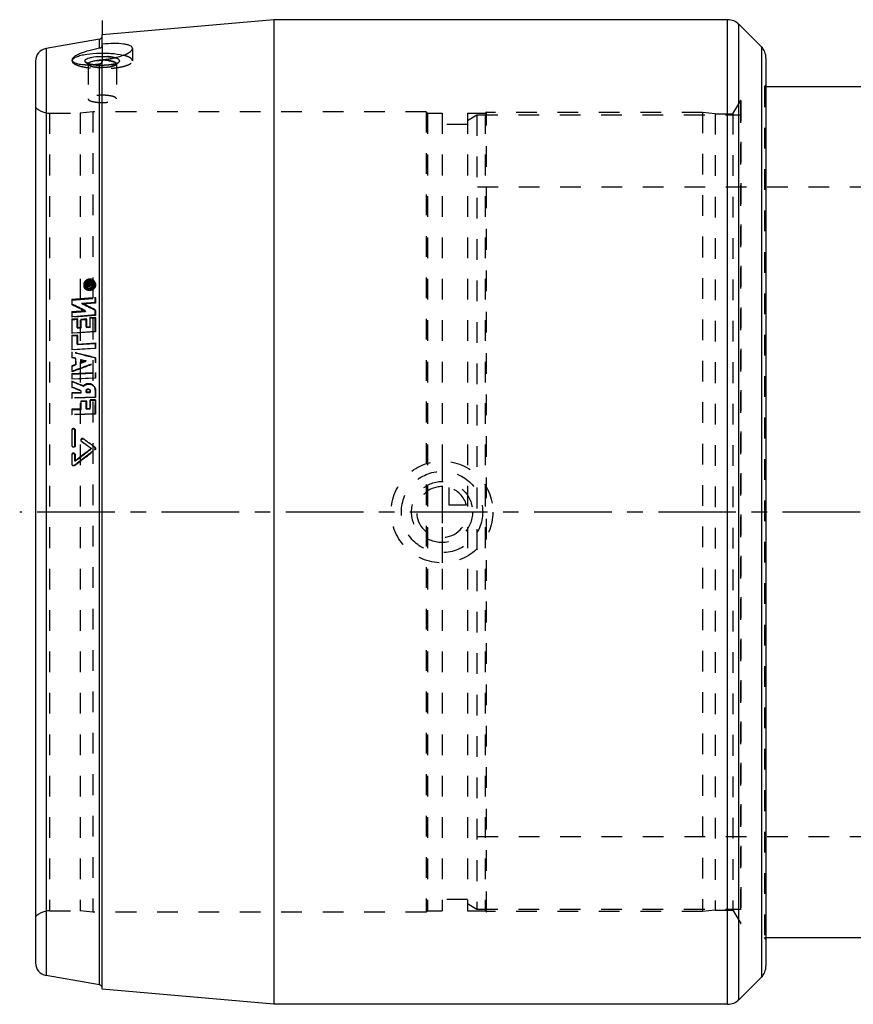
# Model space of a CAD drawing. Header units: millimetres. Extents: x 113 to 887, y 336 to 664.
# Tile 1 of 3: x 113 to 376, y 340 to 650. Entities that reach past the tile are written whole.
import ezdxf

# ---------------------------------------------------------------- set-up
doc = ezdxf.new("R2010")
doc.units = ezdxf.units.MM
doc.header["$LTSCALE"] = 65.185185
doc.linetypes.add('CENTER', pattern=[0.6, 0.375, -0.075, 0.075, -0.075])
doc.linetypes.add('HIDDEN', pattern=[0.2, 0.1, -0.1])
for name, color, linetype in [('FASEN', 7, 'CONTINUOUS'), ('KOERPER', 7, 'CONTINUOUS'), ('KONST.EL_MIT_GEO', 7, 'CONTINUOUS'), ('KURVEN', 7, 'CONTINUOUS'), ('L1', 7, 'CONTINUOUS')]:
    doc.layers.add(name, color=color, linetype=linetype)

msp = doc.modelspace()

# ---------------------------------------------------------------- linework, layer by layer
at = {"layer": 'FASEN', "color": 8, "linetype": 'HIDDEN'}
for p, q in [((254, 618.77), (257, 620.5)), ((257, 620.5), (257, 370.5)), ((254, 372.23), (257, 370.5))]:
    msp.add_line(p, q, dxfattribs=at)
at = {"layer": 'KOERPER', "color": 8, "linetype": 'HIDDEN'}
for p, q in [((347.52, 629.5), (348, 629.5)), ((347.52, 361.5), (348, 361.5))]:
    msp.add_line(p, q, dxfattribs=at)
at = {"layer": 'KOERPER', "color": 7, "linetype": 'Continuous'}
for p, q in [((348, 629.5), (488.43, 629.5)), ((348, 361.5), (652, 361.5))]:
    msp.add_line(p, q, dxfattribs=at)
at = {"layer": 'KONST.EL_MIT_GEO', "color": 7, "linetype": 'Continuous'}
for p, q in [((193, 650.5), (139, 645.78)), ((193, 650.5), (193, 340.5)), ((335.93, 650.5), (193, 650.5)), ((335.93, 340.5), (335.93, 650.5)), ((339.46, 341.96), (339.46, 649.04)), ((339.46, 649.04), (346.54, 641.96)), ((139, 642.46), (139, 645.78)), ((138.17, 644.41), (121.31, 641.44)), ((138.17, 641.5), (138.17, 644.41)), ((346.54, 641.96), (346.54, 349.04)), ((121.31, 641.44), (121.31, 349.56)), ((118, 637.5), (118, 353.5)), ((138.17, 346.59), (138.17, 636.6)), ((139, 345.22), (139, 637.91)), ((348, 638.43), (348, 352.57)), ((348, 629.5), (488.43, 629.5)), ((348, 361.5), (652, 361.5)), ((138.17, 346.59), (121.31, 349.56)), ((339.46, 341.96), (346.54, 349.04)), ((193, 340.5), (139, 345.22)), ((335.93, 340.5), (193, 340.5))]:
    msp.add_line(p, q, dxfattribs=at)
at = {"layer": 'KONST.EL_MIT_GEO', "color": 2, "linetype": 'CENTER'}
for p, q in [((139, 650.22), (139, 645.78)), ((139, 642.46), (139, 637.91))]:
    msp.add_line(p, q, dxfattribs=at)
at = {"layer": 'KONST.EL_MIT_GEO', "color": 8, "linetype": 'HIDDEN'}
for p, q in [((148.5, 641.46), (148.5, 637.55)), ((129.5, 637.86), (129.5, 637.55)), ((134.71, 636.27), (133.75, 637.17)), ((134.55, 636.58), (134.55, 625.57)), ((143.29, 636.27), (144.25, 637.17)), ((143.45, 636.58), (143.45, 625.57)), ((348, 630), (347.52, 629.5)), ((347.52, 629.5), (347.52, 361.5)), ((347.52, 629.5), (348, 629.5)), ((337.58, 620.85), (340.04, 625.1)), ((340, 624.5), (340, 366.5)), ((340.04, 625.1), (340.04, 365.9)), ((122.43, 621.05), (122.43, 369.95)), ((122.43, 621.05), (132, 621.05)), ((136, 621.5), (132, 621.05)), ((132, 621.05), (132, 369.95)), ((136, 621.5), (136, 369.5)), ((241, 621.5), (136, 621.5)), ((241, 621.5), (241, 369.5)), ((241, 621.5), (241.45, 621.05)), ((241.45, 621.05), (241.45, 369.95)), ((241.45, 621.05), (246, 621.05)), ((246, 621.05), (246, 369.95)), ((254, 621.05), (254, 369.95)), ((254, 621.05), (259.55, 621.05)), ((257, 620.5), (340, 620.5)), ((259.55, 621.05), (260, 621.5)), ((259.55, 621.05), (259.55, 369.95)), ((260, 369.5), (260, 621.5)), ((328, 621.3), (260, 621.3)), ((328, 621.3), (328, 369.7)), ((332, 620.85), (328, 621.3)), ((332, 620.85), (332, 370.15)), ((332, 620.85), (337.58, 620.85)), ((337.58, 620.85), (337.58, 370.15)), ((254, 617.5), (246, 617.5)), ((746, 597.8), (254, 597.8)), ((133.98, 567.55), (134.13, 567.15)), ((134.92, 567.45), (133.98, 567.55)), ((133.98, 567.55), (133.99, 567.3)), ((133.99, 567.3), (134.13, 566.9)), ((133.99, 567.3), (134.54, 567.24)), ((134.92, 567.45), (135.06, 567.05)), ((135.24, 567.62), (135.52, 567.64)), ((135.24, 567.62), (135.38, 567.21)), ((135.24, 567.37), (135.52, 567.4)), ((135.24, 567.37), (135.38, 566.97)), ((135.52, 567.64), (135.8, 566.89)), ((135.52, 567.4), (135.66, 567)), ((136.08, 566.91), (135.92, 567.4)), ((135.94, 566.94), (135.94, 567.31)), ((136.44, 567.29), (136.3, 567.69)), ((136.84, 567.42), (136.7, 567.83)), ((133.23, 566.61), (133.37, 566.22)), ((133.63, 566.75), (133.77, 566.36)), ((133.99, 567.01), (134.82, 567.09)), ((133.99, 567.01), (134.13, 566.62)), ((133.99, 567.01), (133.99, 566.76)), ((133.99, 566.76), (134.31, 566.79)), ((133.99, 566.76), (134.13, 566.37)), ((134.13, 566.9), (134.13, 567.15)), ((134.13, 567.15), (135.06, 567.05)), ((134.96, 566.81), (134.13, 566.9)), ((134.13, 566.62), (134.96, 566.69)), ((134.13, 566.37), (134.13, 566.62)), ((136.08, 566.55), (134.13, 566.37)), ((134.31, 566.79), (134.96, 566.85)), ((134.54, 567.24), (134.68, 567.23)), ((134.68, 567.23), (134.82, 567.21)), ((134.82, 567.21), (134.96, 566.81)), ((134.82, 567.21), (134.82, 567.09)), ((134.82, 567.09), (134.96, 566.69)), ((134.96, 566.85), (135.19, 566.87)), ((134.96, 566.69), (134.96, 566.81)), ((135.1, 567.23), (135.24, 566.84)), ((135.1, 567.11), (135.1, 567.23)), ((135.1, 567.11), (135.66, 567.16)), ((135.1, 567.11), (135.24, 566.72)), ((135.19, 566.87), (135.29, 566.88)), ((135.24, 566.84), (135.24, 566.72)), ((135.24, 566.72), (135.8, 566.76)), ((135.29, 566.88), (135.61, 566.91)), ((135.38, 567.21), (135.66, 567.24)), ((135.66, 567), (135.38, 566.97)), ((135.61, 566.91), (135.8, 566.92)), ((135.66, 567.28), (135.66, 567.16)), ((135.66, 567.16), (135.8, 566.76)), ((135.8, 566.92), (135.94, 566.94)), ((135.8, 566.76), (135.8, 566.89)), ((135.94, 566.94), (136.08, 566.55)), ((136.08, 566.91), (136.08, 566.55)), ((129.4, 562.5), (136.79, 563.12)), ((129.4, 562.5), (129.53, 562.17)), ((129.4, 562.5), (129.41, 561)), ((129.53, 562.17), (136.91, 562.79)), ((129.53, 560.69), (129.53, 562.17)), ((132.56, 561.25), (136.8, 561.6)), ((132.56, 561.25), (132.68, 560.94)), ((136.91, 561.29), (132.68, 560.94)), ((136.79, 563.12), (136.91, 562.79)), ((136.8, 561.6), (136.79, 563.12)), ((136.8, 561.6), (136.91, 561.29)), ((136.91, 562.79), (136.91, 561.29)), ((129.41, 561), (129.53, 560.69)), ((129.42, 558.6), (133.65, 558.93)), ((129.42, 558.6), (129.53, 558.32)), ((129.42, 558.6), (129.42, 557.07)), ((129.53, 558.32), (133.76, 558.65)), ((129.53, 556.81), (129.53, 558.32)), ((133.65, 558.93), (133.76, 558.65)), ((136.8, 559.18), (136.91, 558.9)), ((136.81, 557.63), (136.8, 559.18)), ((136.91, 558.9), (136.91, 557.37)), ((129.42, 557.07), (131.04, 557.2)), ((129.42, 557.07), (129.53, 556.81)), ((129.42, 556.31), (131.09, 556.43)), ((129.42, 556.31), (129.53, 556.05)), ((136.91, 557.37), (129.53, 556.81)), ((129.53, 556.05), (131.2, 556.18)), ((129.53, 551.72), (129.53, 556.05)), ((131.04, 557.2), (136.81, 557.63)), ((131.09, 556.43), (131.2, 556.18)), ((131.2, 556.18), (131.2, 553.37)), ((132.28, 556.26), (133.95, 556.39)), ((132.28, 556.26), (132.38, 556.01)), ((132.38, 556.01), (134.06, 556.14)), ((132.38, 553.46), (132.38, 556.01)), ((133.95, 556.39), (134.06, 556.14)), ((134.06, 556.14), (134.06, 553.58)), ((135.14, 556.74), (136.81, 556.86)), ((135.14, 556.74), (135.24, 556.48)), ((135.24, 556.48), (136.91, 556.61)), ((135.24, 553.66), (135.24, 556.48)), ((136.81, 557.63), (136.91, 557.37)), ((136.81, 556.86), (136.91, 556.61)), ((136.91, 556.61), (136.91, 552.23)), ((129.43, 551.93), (131.05, 552.04)), ((129.43, 551.93), (129.53, 551.72)), ((136.91, 552.23), (129.53, 551.72)), ((131.05, 552.04), (136.82, 552.44)), ((131.1, 553.6), (132.29, 553.69)), ((131.1, 553.6), (131.2, 553.37)), ((131.2, 553.37), (132.38, 553.46)), ((132.29, 553.69), (132.38, 553.46)), ((133.96, 553.8), (135.14, 553.89)), ((133.96, 553.8), (134.06, 553.58)), ((134.06, 553.58), (135.24, 553.66)), ((135.14, 553.89), (135.24, 553.66)), ((136.82, 552.44), (136.91, 552.23)), ((129.43, 551.15), (131.1, 551.27)), ((129.43, 551.15), (129.53, 550.94)), ((129.53, 550.94), (131.2, 551.06)), ((129.53, 546.53), (129.53, 550.94)), ((131.1, 551.27), (131.2, 551.06)), ((131.11, 548.39), (136.82, 548.76)), ((131.2, 551.06), (131.2, 548.2)), ((136.82, 547.17), (136.82, 548.76)), ((136.82, 548.76), (136.91, 548.57)), ((129.44, 546.71), (136.82, 547.17)), ((129.44, 546.71), (129.53, 546.53)), ((129.44, 545.92), (129.44, 544.25)), ((129.44, 545.92), (129.53, 545.74)), ((136.91, 546.99), (129.53, 546.53)), ((129.53, 544.08), (129.53, 545.74)), ((131.11, 548.39), (131.2, 548.2)), ((131.2, 548.2), (136.91, 548.57)), ((136.82, 547.17), (136.91, 546.99)), ((136.91, 548.57), (136.91, 546.99)), ((129.44, 544.25), (129.53, 544.08)), ((130.62, 543.95), (130.63, 541.99)), ((130.62, 543.95), (130.71, 543.79)), ((130.71, 541.83), (130.71, 543.79)), ((132.3, 542.6), (132.3, 543.53)), ((132.3, 543.53), (132.38, 543.37)), ((132.3, 543.53), (133.05, 543.34)), ((132.3, 542.6), (132.38, 542.44)), ((132.38, 543.37), (132.38, 542.44)), ((133.05, 543.34), (133.79, 543.15)), ((133.79, 543.15), (133.88, 542.99)), ((136.83, 542.58), (136.83, 544.07)), ((136.83, 544.07), (136.91, 543.91)), ((136.83, 542.58), (136.91, 542.42)), ((136.91, 543.91), (136.91, 542.42)), ((130.63, 541.99), (129.44, 541.55)), ((129.44, 541.55), (129.44, 539.87)), ((129.44, 541.55), (129.53, 541.4)), ((129.44, 539.87), (129.53, 539.72)), ((129.44, 539.07), (136.83, 539.45)), ((129.53, 541.4), (130.71, 541.83)), ((129.53, 539.72), (129.53, 541.4)), ((130.63, 541.99), (130.71, 541.83)), ((136.83, 537.82), (136.83, 539.45)), ((136.83, 539.45), (136.91, 539.3)), ((129.44, 539.07), (129.44, 537.46)), ((129.44, 539.07), (129.53, 538.92)), ((129.44, 537.46), (136.83, 537.82)), ((129.44, 537.46), (129.53, 537.32)), ((129.44, 536.65), (129.44, 534.86)), ((129.44, 536.65), (129.53, 536.51)), ((129.53, 538.92), (136.91, 539.3)), ((129.53, 537.32), (129.53, 538.92)), ((136.91, 537.68), (129.53, 537.32)), ((129.53, 534.73), (129.53, 536.51)), ((136.83, 537.82), (136.91, 537.68)), ((136.91, 539.3), (136.91, 537.68)), ((129.44, 534.86), (129.53, 534.73)), ((132.29, 533.7), (132.29, 533.14)), ((132.29, 533.7), (132.38, 533.57)), ((132.38, 533.01), (132.38, 533.57)), ((132.99, 535.21), (133.08, 535.08)), ((133.97, 533.21), (133.97, 533.66)), ((133.97, 533.66), (134.06, 533.53)), ((135.15, 533.26), (133.97, 533.21)), ((133.97, 533.21), (134.06, 533.08)), ((134.06, 533.53), (134.06, 533.08)), ((135.14, 533.9), (135.05, 534.03)), ((135.15, 533.72), (135.15, 533.26)), ((135.15, 533.72), (135.24, 533.59)), ((135.15, 533.26), (135.24, 533.13)), ((135.24, 533.13), (135.24, 533.59)), ((136.56, 534.84), (136.46, 534.97)), ((136.82, 531.69), (136.82, 533.79)), ((136.82, 533.79), (136.91, 533.66)), ((136.91, 533.66), (136.91, 531.56)), ((129.44, 533.01), (129.43, 531.38)), ((136.82, 531.69), (129.43, 531.38)), ((129.43, 531.38), (129.53, 531.26)), ((132.29, 533.14), (129.44, 533.01)), ((129.44, 533.01), (129.53, 532.88)), ((129.53, 532.88), (132.38, 533.01)), ((129.53, 531.26), (129.53, 532.88)), ((136.91, 531.56), (129.53, 531.26)), ((132.29, 533.14), (132.38, 533.01)), ((133.96, 530.47), (132.29, 530.41)), ((132.29, 530.41), (132.38, 530.28)), ((132.29, 530.41), (132.29, 527.94)), ((132.38, 530.28), (134.06, 530.35)), ((132.38, 527.82), (132.38, 530.28)), ((133.96, 530.47), (134.06, 530.35)), ((133.96, 528), (133.96, 530.47)), ((134.06, 533.08), (135.24, 533.13)), ((134.06, 530.35), (134.06, 527.88)), ((136.82, 530.86), (135.15, 530.8)), ((135.15, 530.8), (135.24, 530.67)), ((135.24, 530.67), (136.91, 530.74)), ((135.24, 527.93), (135.24, 530.67)), ((136.82, 531.69), (136.91, 531.56)), ((136.82, 530.86), (136.91, 530.74)), ((136.91, 530.74), (136.91, 526.33)), ((132.29, 527.94), (129.43, 527.83)), ((129.43, 527.83), (129.53, 527.72)), ((129.43, 527.83), (129.43, 526.19)), ((129.53, 527.72), (132.38, 527.82)), ((129.53, 526.07), (129.53, 527.72)), ((132.29, 527.94), (132.38, 527.82)), ((135.14, 528.04), (133.96, 528)), ((133.96, 528), (134.06, 527.88)), ((134.06, 527.88), (135.24, 527.93)), ((135.14, 528.04), (135.24, 527.93)), ((136.81, 526.44), (129.43, 526.19)), ((129.43, 526.19), (129.53, 526.07)), ((136.91, 526.33), (129.53, 526.07)), ((136.81, 526.44), (136.91, 526.33)), ((129.42, 521.32), (129.53, 521.22)), ((129.53, 516.37), (129.53, 521.22)), ((130.35, 521.59), (130.23, 521.69)), ((130.39, 521.35), (130.5, 521.24)), ((130.5, 521.24), (130.5, 516.4)), ((132.44, 517.76), (132.56, 517.66)), ((132.44, 517.76), (133.24, 517.17)), ((133.02, 518.55), (133.14, 518.46)), ((129.4, 516.46), (129.53, 516.37)), ((129.61, 516.07), (129.74, 515.98)), ((130.38, 516.48), (130.5, 516.4)), ((133.48, 517), (133.24, 517.17)), ((135.06, 517.07), (134.82, 517.24)), ((135.49, 515.53), (135.62, 515.44)), ((136.58, 515.15), (136.71, 515.07)), ((136.59, 515.95), (136.71, 515.87)), ((129.39, 513.54), (129.53, 513.46)), ((129.53, 510.54), (129.53, 513.46)), ((130.26, 513.89), (130.13, 513.97)), ((130.36, 511.59), (130.37, 513.55)), ((130.36, 511.59), (130.5, 511.52)), ((130.37, 513.55), (130.5, 513.48)), ((130.5, 513.48), (130.5, 511.52)), ((129.38, 510.6), (129.53, 510.54)), ((129.67, 510.16), (129.82, 510.1)), ((130.16, 510.22), (130.95, 510.82)), ((130.16, 510.22), (130.31, 510.16)), ((746, 393.2), (254, 393.2)), ((254, 373.5), (246, 373.5)), ((122.43, 369.95), (132, 369.95)), ((136, 369.5), (132, 369.95)), ((241, 369.5), (136, 369.5)), ((241, 369.5), (241.45, 369.95)), ((241.45, 369.95), (246, 369.95)), ((254, 369.95), (259.55, 369.95)), ((257, 370.5), (340, 370.5)), ((259.55, 369.95), (260, 369.5)), ((328, 369.7), (260, 369.7)), ((332, 370.15), (328, 369.7)), ((332, 370.15), (337.58, 370.15)), ((337.58, 370.15), (340.04, 365.9)), ((348, 361), (347.52, 361.5)), ((347.52, 361.5), (348, 361.5))]:
    msp.add_line(p, q, dxfattribs=at)
at = {"layer": 'KONST.EL_MIT_GEO', "color": 7, "linetype": 'Continuous'}
for centre, radius, start, end in [((335.93, 645.5), 5, 45, 90), ((138, 645.4), 1, 280, 342.2222), ((343, 638.43), 5, 0, 45), ((122, 637.5), 4, 100, 180), ((134.32, 662.2), 25.89, 272.5255, 274.4814), ((134.09, 665.12), 28.81, 274.501, 278.1548), ((122, 353.5), 4, 180, 260), ((343, 352.57), 5, 315, 360), ((138, 345.6), 1, 17.7778, 80), ((335.93, 345.5), 5, 270, 315)]:
    msp.add_arc(centre, radius, start, end, dxfattribs=at)
at = {"layer": 'KONST.EL_MIT_GEO', "color": 8, "linetype": 'HIDDEN'}
for centre, radius, start, end in [((138, 645.4), 1, 342.2222, 360), ((134.43, 659.73), 23.41, 270.5724, 272.5208), ((134.35, 661.74), 25.42, 272.5099, 273.7265), ((134.27, 662.94), 26.63, 273.7222, 274.4635), ((138.44, 650.77), 14.61, 260.3781, 263.4952), ((138.26, 649.64), 13.46, 260.3225, 261.507), ((138.53, 651.47), 15.31, 261.5205, 263.4535), ((134.12, 664.75), 28.44, 274.4841, 277.2514), ((138.85, 654.31), 18.17, 263.4842, 266.9017), ((133.94, 666.23), 29.93, 277.2303, 278.122), ((138.98, 656.53), 20.39, 266.8543, 268.4507), ((138.04, 637.56), 0.976, 278.1357, 298.1585), ((139, 657.05), 20.91, 268.4451, 271.5553), ((138.06, 637.54), 0.943, 318.7486, 339.4239), ((136.47, 667.73), 29.93, 274.8425, 276.4393), ((139, 620.66), 17.07, 88.4393, 90.0005), ((143.47, 638.01), 1.15, 308.5107, 312.8479), ((345, 624.5), 5, 173.1301, 180), ((122.43, 627.05), 6, 222.4542, 270), ((135.06, 566.9), 1.55, 127.4752, 131.5884), ((135.3, 567.35), 1.05, 19.0272, 41.2966), ((135.38, 567.37), 1.4, 7.537, 19.1945), ((134.56, 567.08), 1.41, 199.4387, 209.6758), ((134.8, 567.56), 1.96, 261.0439, 274.9084), ((134.96, 567.5), 1.84, 324.2941, 328.0546), ((135, 567.48), 1.79, 328.0381, 335.0691), ((135.08, 567.44), 1.7, 335.0597, 342.3972), ((-94.3, 93.07), 520.25, 63.6268, 64.1465), ((-96.42, 92.69), 519.91, 63.7358, 64.2553), ((-77.43, 125.52), 481.87, 64.0066, 64.5649), ((-75.27, 125.84), 482.25, 63.897, 64.4554), ((-116.56, -453.19), 1028.94, 75.74389, 76.16793), ((-108.58, -427.58), 1002.02, 75.81805, 76.25325), ((-553.16, 2410.77), 1991.54, 290.04451, 290.27087), ((-584.83, 2503.57), 2089.74, 289.98918, 290.20482), ((-157.48, -176.9), 769.07, 67.80977, 68.09503), ((-152.99, -168.55), 759.55, 67.87556, 68.16434), ((-162.83, -184.7), 776.65, 67.66694, 67.89451), ((-159.43, -179.04), 770.04, 67.73057, 67.96008), ((-275.67, -45.32), 696.41, 53.88204, 54.0653), ((-297.47, -78.7), 736.22, 54.0198, 54.20432), ((-632.84, 1512.43), 1259.74, 307.28646, 307.65364), ((-695.82, 1593.33), 1361.15, 307.3707, 307.64275), ((-648.23, 1532.46), 1284.03, 307.3352, 307.62272), ((-688.23, 1583.34), 1349.57, 307.37215, 307.67379), ((-283.81, -55.54), 708.47, 53.71282, 53.93784), ((-308.79, -93.44), 753.82, 53.87524, 54.07598), ((-282.44, -54.59), 707.88, 53.70524, 53.88205), ((-307.05, -91.89), 752.53, 53.86435, 54.01989), ((122.43, 363.95), 6, 90, 137.5458), ((345, 366.5), 5, 180, 186.8699), ((138, 345.6), 1, 0, 17.7778)]:
    msp.add_arc(centre, radius, start, end, dxfattribs=at)
at = {"layer": 'KONST.EL_MIT_GEO', "color": 7, "linetype": 'Continuous'}
for points in [[(138.94, 642.13), (138.82, 641.82), (138.5, 641.56), (138.17, 641.5)], [(139, 642.46), (139, 642.35), (138.98, 642.23), (138.94, 642.13)]]:
    msp.add_open_spline(points, degree=3, dxfattribs=at)
at = {"layer": 'KONST.EL_MIT_GEO', "color": 8, "linetype": 'HIDDEN'}
for points in [[(138.94, 642.13), (138.98, 642.23), (139, 642.35), (139, 642.46)], [(129.5, 637.86), (129.5, 637.8), (129.51, 637.74), (129.53, 637.68)], [(129.5, 637.55), (129.5, 637.59), (129.5, 637.64), (129.51, 637.68)], [(133.06, 636.37), (133.59, 636.33), (134.13, 636.32), (134.67, 636.32)], [(133.75, 637.17), (133.77, 637.15), (133.79, 637.13), (133.82, 637.11)], [(134.55, 636.58), (134.55, 636.63), (134.56, 636.68), (134.58, 636.72)], [(134.55, 636.58), (134.55, 636.49), (134.6, 636.39), (134.67, 636.32)], [(135.35, 636.5), (135.57, 636.45), (135.78, 636.41), (136, 636.37)], [(138.76, 636.92), (138.69, 636.83), (138.6, 636.76), (138.5, 636.71)], [(139, 637.54), (139, 637.43), (138.98, 637.32), (138.94, 637.21)], [(139.83, 637.99), (140.91, 638.11), (141.98, 638.29), (143.03, 638.53)], [(143.42, 636.72), (143.44, 636.68), (143.45, 636.63), (143.45, 636.58)], [(144.25, 637.17), (144.23, 637.15), (144.21, 637.13), (144.18, 637.11)], [(133.58, 567.22), (133.59, 567.34), (133.62, 567.47), (133.67, 567.58)], [(133.67, 567.58), (133.75, 567.76), (133.88, 567.93), (134.02, 568.06)], [(134.11, 568.13), (134.35, 568.31), (134.66, 568.43), (134.96, 568.46)], [(135.24, 567.62), (135.12, 567.61), (134.99, 567.55), (134.92, 567.45)], [(135.52, 567.4), (135.55, 567.4), (135.58, 567.39), (135.61, 567.38)], [(135.94, 567.31), (135.94, 567.34), (135.93, 567.37), (135.92, 567.4)], [(135.93, 568.19), (135.99, 568.15), (136.04, 568.1), (136.09, 568.05)], [(136.7, 566.93), (136.77, 567.13), (136.79, 567.35), (136.76, 567.56)], [(133.33, 566.38), (133.42, 566.23), (133.53, 566.09), (133.67, 565.98)], [(133.63, 566.75), (133.58, 566.9), (133.56, 567.06), (133.58, 567.22)], [(133.67, 565.98), (133.9, 565.79), (134.2, 565.67), (134.5, 565.62)], [(134.97, 565.61), (135.3, 565.63), (135.62, 565.75), (135.9, 565.92)], [(135.06, 567.05), (135.14, 567.14), (135.26, 567.2), (135.38, 567.21)], [(135.9, 565.92), (136.11, 566.05), (136.31, 566.23), (136.45, 566.43)], [(136.06, 567), (136.07, 566.97), (136.08, 566.94), (136.08, 566.91)], [(129.42, 556.31), (129.43, 554.85), (129.43, 553.39), (129.43, 551.93)], [(131.1, 553.6), (131.1, 554.55), (131.1, 555.49), (131.09, 556.43)], [(132.28, 556.26), (132.28, 555.41), (132.28, 554.55), (132.29, 553.69)], [(133.96, 553.8), (133.96, 554.67), (133.95, 555.53), (133.95, 556.39)], [(135.14, 556.74), (135.14, 555.79), (135.14, 554.84), (135.14, 553.89)], [(136.82, 552.44), (136.81, 553.91), (136.81, 555.39), (136.81, 556.86)], [(129.43, 551.15), (129.43, 549.67), (129.44, 548.19), (129.44, 546.71)], [(131.11, 548.39), (131.11, 549.35), (131.11, 550.31), (131.1, 551.27)], [(129.44, 544.25), (129.83, 544.15), (130.23, 544.05), (130.62, 543.95)], [(130.71, 543.79), (130.32, 543.89), (129.92, 543.99), (129.53, 544.08)], [(133.79, 543.15), (133.3, 542.97), (132.8, 542.79), (132.3, 542.6)], [(133.88, 542.99), (133.38, 543.12), (132.88, 543.24), (132.38, 543.37)], [(132.38, 542.44), (132.88, 542.63), (133.38, 542.81), (133.88, 542.99)], [(133.97, 533.66), (133.97, 533.76), (133.99, 533.87), (134.05, 533.96)], [(135.05, 534.03), (135.11, 533.94), (135.15, 533.83), (135.15, 533.72)], [(135.14, 533.9), (135.2, 533.81), (135.24, 533.7), (135.24, 533.59)], [(136.82, 533.79), (136.82, 534.2), (136.7, 534.63), (136.46, 534.97)], [(136.56, 534.84), (136.79, 534.5), (136.91, 534.07), (136.91, 533.66)], [(135.15, 530.8), (135.15, 529.88), (135.14, 528.96), (135.14, 528.04)], [(136.81, 526.44), (136.82, 527.92), (136.82, 529.39), (136.82, 530.86)], [(129.42, 521.32), (129.41, 519.7), (129.41, 518.08), (129.4, 516.46)], [(130.39, 521.35), (130.39, 521.47), (130.33, 521.61), (130.24, 521.69)], [(130.35, 521.59), (130.44, 521.5), (130.5, 521.37), (130.5, 521.24)], [(130.38, 516.48), (130.38, 518.1), (130.39, 519.73), (130.39, 521.35)], [(129.4, 516.46), (129.4, 516.31), (129.49, 516.15), (129.61, 516.07)], [(129.74, 515.98), (129.62, 516.06), (129.53, 516.22), (129.53, 516.37)], [(133.48, 517), (133.17, 517.22), (132.87, 517.44), (132.56, 517.66)], [(129.39, 513.54), (129.39, 512.56), (129.38, 511.58), (129.38, 510.6)], [(130.37, 513.55), (130.37, 513.71), (130.27, 513.89), (130.13, 513.97)], [(130.26, 513.89), (130.4, 513.81), (130.5, 513.64), (130.5, 513.48)], [(129.38, 510.6), (129.38, 510.43), (129.5, 510.23), (129.67, 510.16)], [(129.82, 510.1), (129.65, 510.17), (129.53, 510.36), (129.53, 510.54)], [(129.67, 510.16), (129.82, 510.09), (130.03, 510.12), (130.16, 510.22)], [(130.31, 510.16), (130.18, 510.06), (129.97, 510.03), (129.82, 510.1)]]:
    msp.add_open_spline(points, degree=3, dxfattribs=at)
at = {"layer": 'KONST.EL_MIT_GEO', "color": 7, "linetype": 'Continuous'}
for points, knots in [([(148.5, 641.46), (148.5, 641.62), (148.32, 642), (147.7, 642.36), (146.81, 642.65), (145.09, 642.94), (142.45, 643.03), (140.21, 642.93), (139, 642.82)], [0, 0, 0, 0, 0.048991, 0.115537, 0.208633, 0.328786, 0.636839, 1, 1, 1, 1]), ([(138.17, 641.5), (137.05, 641.29), (134.96, 640.82), (132.56, 640.08), (131, 639.38), (130.09, 638.84), (129.5, 638.25), (129.5, 637.86)], [0, 0, 0, 0, 0.355537, 0.660722, 0.782469, 0.879375, 1, 1, 1, 1]), ([(130.32, 638.55), (130.69, 638.76), (131.6, 639.13), (133.89, 639.7), (137.33, 640.05), (141.54, 640), (144.36, 639.63), (145.63, 639.31)], [0, 0, 0, 0, 0.082012, 0.188608, 0.455194, 0.746126, 1, 1, 1, 1]), ([(133.55, 637.55), (133.55, 637.84), (134.13, 638.22), (134.91, 638.49), (136.26, 638.81), (138.2, 638.99), (139.84, 638.96), (140.68, 638.89)], [0, 0, 0, 0, 0.116391, 0.218075, 0.346951, 0.661961, 1, 1, 1, 1]), ([(140.68, 638.89), (140.9, 638.87), (141.66, 638.79), (142.42, 638.66), (142.96, 638.52)], [0, 0, 0, 0, 0.275342, 1, 1, 1, 1]), ([(143.03, 638.53), (144.4, 638.85), (146.22, 639.41), (148.03, 640.51), (148.5, 641.18), (148.5, 641.46)], [0, 0, 0, 0, 0.657862, 0.869784, 1, 1, 1, 1]), ([(129.5, 637.86), (129.5, 637.75), (129.59, 637.44), (130.07, 637.04), (130.52, 636.86), (130.8, 636.77)], [0, 0, 0, 0, 0.182058, 0.520825, 1, 1, 1, 1]), ([(129.51, 637.68), (129.53, 637.76), (129.69, 638.14), (130.04, 638.39), (130.32, 638.55)], [0, 0, 0, 0, 0.198156, 1, 1, 1, 1]), ([(130.8, 636.77), (130.95, 636.72), (131.69, 636.51), (132.46, 636.42), (133.06, 636.37)], [0, 0, 0, 0, 0.213898, 1, 1, 1, 1]), ([(133.06, 636.37), (133.25, 636.36), (134.05, 636.31), (134.85, 636.32), (135.47, 636.34)], [0, 0, 0, 0, 0.233869, 1, 1, 1, 1]), ([(133.75, 637.17), (133.72, 637.2), (133.62, 637.3), (133.55, 637.45), (133.55, 637.55)], [0, 0, 0, 0, 0.293804, 1, 1, 1, 1]), ([(133.82, 637.11), (133.8, 637.12), (133.78, 637.14), (133.76, 637.16), (133.75, 637.17)], [0, 0, 0, 0, 0.509377, 1, 1, 1, 1]), ([(136, 636.37), (135.55, 636.45), (134.8, 636.62), (134.06, 636.92), (133.82, 637.11)], [0, 0, 0, 0, 0.592253, 1, 1, 1, 1]), ([(134.58, 636.72), (134.64, 636.84), (134.91, 637.07), (135.21, 637.19), (135.4, 637.26)], [0, 0, 0, 0, 0.3978, 1, 1, 1, 1]), ([(135.4, 637.26), (135.47, 637.28), (135.79, 637.39), (136.13, 637.47), (136.38, 637.51)], [0, 0, 0, 0, 0.223779, 1, 1, 1, 1]), ([(136.38, 637.51), (136.58, 637.55), (137.45, 637.69), (138.33, 637.73), (139, 637.73)], [0, 0, 0, 0, 0.229488, 1, 1, 1, 1]), ([(138.17, 636.6), (138.4, 636.63), (138.83, 636.86), (139, 637.32), (139, 637.54)], [0, 0, 0, 0, 0.503846, 1, 1, 1, 1]), ([(139, 637.91), (139.35, 637.94), (140.7, 638.07), (142.05, 638.3), (143.03, 638.53)], [0, 0, 0, 0, 0.255683, 1, 1, 1, 1])]:
    msp.add_open_spline(points, degree=3, knots=knots, dxfattribs=at)
at = {"layer": 'KONST.EL_MIT_GEO', "color": 8, "linetype": 'HIDDEN'}
for points, knots in [([(144.45, 637.55), (144.45, 637.78), (144.07, 638.11), (143.49, 638.36), (142.51, 638.66), (141.55, 638.81), (140.82, 638.88), (140.68, 638.89)], [0, 0, 0, 0, 0.16412, 0.298985, 0.470299, 0.902795, 1, 1, 1, 1]), ([(148.5, 637.55), (148.5, 637.94), (147.83, 638.52), (146.83, 638.96), (146.09, 639.19), (145.66, 639.3), (145.63, 639.31)], [0, 0, 0, 0, 0.340333, 0.619998, 0.975248, 1, 1, 1, 1]), ([(130.32, 638.55), (130.29, 638.53), (129.9, 638.29), (129.5, 637.94), (129.5, 637.55)], [0, 0, 0, 0, 0.082505, 1, 1, 1, 1]), ([(129.5, 637.55), (129.5, 637.15), (130.17, 636.57), (131.17, 636.14), (132.36, 635.77), (133.78, 635.48), (136.02, 635.17), (139, 635.03), (141.98, 635.17), (144.22, 635.48), (145.64, 635.77), (146.83, 636.14), (147.83, 636.57), (148.5, 637.15), (148.5, 637.55)], [0, 0, 0, 0, 0.058346, 0.106291, 0.167194, 0.239536, 0.321048, 0.5, 0.678952, 0.760464, 0.832806, 0.893709, 0.941654, 1, 1, 1, 1]), ([(143.45, 636.58), (143.45, 636.77), (143.14, 637.04), (142.67, 637.24), (141.86, 637.49), (140.63, 637.68), (139, 637.76), (137.37, 637.68), (136.14, 637.49), (135.33, 637.24), (134.86, 637.04), (134.55, 636.77), (134.55, 636.58)], [0, 0, 0, 0, 0.058357, 0.106312, 0.167227, 0.321013, 0.5, 0.678987, 0.832773, 0.893688, 0.941643, 1, 1, 1, 1]), ([(134.67, 636.32), (134.67, 636.31), (134.69, 636.3), (134.7, 636.28), (134.71, 636.27)], [0, 0, 0, 0, 0.490428, 1, 1, 1, 1]), ([(143.29, 636.27), (143.12, 636.12), (142.58, 635.87), (141.16, 635.51), (139, 635.37), (136.84, 635.51), (135.42, 635.87), (134.88, 636.12), (134.71, 636.27)], [0, 0, 0, 0, 0.07836, 0.194421, 0.5, 0.805579, 0.92164, 1, 1, 1, 1]), ([(134.71, 636.27), (134.75, 636.24), (134.96, 636.08), (135.2, 635.98), (135.4, 635.91)], [0, 0, 0, 0, 0.201121, 1, 1, 1, 1]), ([(135.4, 635.91), (135.47, 635.88), (135.79, 635.78), (136.13, 635.7), (136.38, 635.65)], [0, 0, 0, 0, 0.223782, 1, 1, 1, 1]), ([(136.38, 635.65), (136.58, 635.61), (137.45, 635.48), (138.33, 635.43), (139, 635.43)], [0, 0, 0, 0, 0.22949, 1, 1, 1, 1]), ([(136.79, 636.26), (136.96, 636.24), (137.7, 636.17), (138.44, 636.14), (139, 636.14)], [0, 0, 0, 0, 0.240994, 1, 1, 1, 1]), ([(142.65, 636.5), (142.42, 636.45), (141.41, 636.25), (140.37, 636.17), (139.57, 636.15)], [0, 0, 0, 0, 0.22311, 1, 1, 1, 1]), ([(140.81, 637.63), (141.41, 637.57), (142.22, 637.43), (143.08, 637.07), (143.36, 636.84), (143.42, 636.72)], [0, 0, 0, 0, 0.639987, 0.857211, 1, 1, 1, 1]), ([(141.73, 636.33), (142.24, 636.4), (143.08, 636.58), (143.91, 636.89), (144.18, 637.11)], [0, 0, 0, 0, 0.595686, 1, 1, 1, 1]), ([(143.29, 636.27), (143.31, 636.3), (143.39, 636.38), (143.45, 636.5), (143.45, 636.58)], [0, 0, 0, 0, 0.293646, 1, 1, 1, 1]), ([(144.45, 637.55), (144.45, 637.52), (144.43, 637.37), (144.33, 637.25), (144.25, 637.17)], [0, 0, 0, 0, 0.221004, 1, 1, 1, 1]), ([(143.45, 625.57), (143.45, 625.76), (143.14, 626.03), (142.67, 626.23), (141.86, 626.48), (140.63, 626.67), (139, 626.75), (137.37, 626.67), (136.14, 626.48), (135.33, 626.23), (134.86, 626.03), (134.55, 625.76), (134.55, 625.57)], [0, 0, 0, 0, 0.058355, 0.106323, 0.167225, 0.321014, 0.5, 0.678986, 0.832775, 0.893677, 0.941645, 1, 1, 1, 1]), ([(134.55, 625.57), (134.55, 625.39), (134.86, 625.11), (135.33, 624.91), (136.14, 624.66), (137.37, 624.47), (139, 624.39), (140.63, 624.47), (141.86, 624.66), (142.67, 624.91), (143.14, 625.11), (143.45, 625.39), (143.45, 625.57)], [0, 0, 0, 0, 0.058355, 0.106323, 0.167225, 0.321014, 0.5, 0.678986, 0.832775, 0.893677, 0.941645, 1, 1, 1, 1]), ([(134.96, 568.83), (134.41, 568.78), (133.59, 568.36), (133.11, 567.38), (133.15, 566.84), (133.23, 566.61)], [0, 0, 0, 0, 0.519591, 0.766811, 1, 1, 1, 1]), ([(133.37, 566.22), (133.28, 566.45), (133.26, 566.98), (133.74, 567.94), (134.56, 568.35), (135.1, 568.4)], [0, 0, 0, 0, 0.231585, 0.47796, 1, 1, 1, 1]), ([(133.77, 566.36), (133.71, 566.54), (133.68, 566.95), (134.05, 567.69), (134.68, 568), (135.1, 568.04)], [0, 0, 0, 0, 0.231661, 0.478026, 1, 1, 1, 1]), ([(136.7, 567.83), (136.59, 568.15), (136.08, 568.74), (135.32, 568.86), (134.96, 568.83)], [0, 0, 0, 0, 0.477381, 1, 1, 1, 1]), ([(134.96, 568.46), (135.05, 568.47), (135.39, 568.47), (135.73, 568.35), (135.93, 568.19)], [0, 0, 0, 0, 0.260876, 1, 1, 1, 1]), ([(136.3, 567.69), (136.42, 567.34), (136.2, 566.41), (135.39, 566.02), (134.97, 565.98)], [0, 0, 0, 0, 0.472841, 1, 1, 1, 1]), ([(135.1, 568.4), (135.47, 568.44), (136.22, 568.32), (136.73, 567.74), (136.84, 567.42)], [0, 0, 0, 0, 0.524649, 1, 1, 1, 1]), ([(135.1, 568.04), (135.38, 568.07), (135.96, 567.97), (136.35, 567.53), (136.44, 567.29)], [0, 0, 0, 0, 0.524474, 1, 1, 1, 1]), ([(136.84, 567.42), (136.92, 567.2), (136.94, 566.67), (136.47, 565.7), (135.65, 565.28), (135.1, 565.24)], [0, 0, 0, 0, 0.231046, 0.478383, 1, 1, 1, 1]), ([(135.1, 567.23), (135.1, 567.27), (135.11, 567.33), (135.19, 567.35), (135.21, 567.34)], [0, 0, 0, 0, 0.519794, 1, 1, 1, 1]), ([(135.92, 567.4), (135.88, 567.52), (135.73, 567.64), (135.56, 567.65), (135.52, 567.64)], [0, 0, 0, 0, 0.728035, 1, 1, 1, 1]), ([(135.61, 567.38), (135.62, 567.37), (135.65, 567.35), (135.63, 567.32), (135.62, 567.31)], [0, 0, 0, 0, 0.453199, 1, 1, 1, 1]), ([(135.1, 565.24), (134.73, 565.2), (133.99, 565.33), (133.48, 565.91), (133.37, 566.22)], [0, 0, 0, 0, 0.523325, 1, 1, 1, 1]), ([(134.97, 565.98), (134.68, 565.96), (134.11, 566.06), (133.71, 566.51), (133.63, 566.75)], [0, 0, 0, 0, 0.52157, 1, 1, 1, 1]), ([(135.1, 565.6), (134.82, 565.58), (134.25, 565.68), (133.85, 566.12), (133.77, 566.36)], [0, 0, 0, 0, 0.523489, 1, 1, 1, 1]), ([(136.44, 567.29), (136.56, 566.93), (136.33, 566.02), (135.52, 565.64), (135.1, 565.6)], [0, 0, 0, 0, 0.470275, 1, 1, 1, 1]), ([(135.24, 566.84), (135.24, 566.87), (135.25, 566.93), (135.33, 566.95), (135.35, 566.94)], [0, 0, 0, 0, 0.51724, 1, 1, 1, 1]), ([(135.66, 567.24), (135.7, 567.24), (135.87, 567.23), (136.02, 567.11), (136.06, 567)], [0, 0, 0, 0, 0.27329, 1, 1, 1, 1]), ([(135.66, 567), (135.69, 567), (135.76, 567.01), (135.78, 566.93), (135.76, 566.91)], [0, 0, 0, 0, 0.570288, 1, 1, 1, 1]), ([(136.46, 534.97), (136.29, 535.24), (135.79, 535.69), (134.51, 536.07), (133.45, 535.67), (132.99, 535.21)], [0, 0, 0, 0, 0.246014, 0.496543, 1, 1, 1, 1]), ([(133.08, 535.08), (133.54, 535.54), (134.6, 535.94), (135.88, 535.56), (136.38, 535.1), (136.56, 534.84)], [0, 0, 0, 0, 0.503237, 0.753798, 1, 1, 1, 1]), ([(134.05, 533.96), (134.14, 534.12), (134.52, 534.37), (134.94, 534.18), (135.05, 534.03)], [0, 0, 0, 0, 0.510098, 1, 1, 1, 1]), ([(134.06, 533.53), (134.06, 533.66), (134.14, 533.91), (134.47, 534.14), (134.86, 534.16), (135.07, 534), (135.14, 533.9)], [0, 0, 0, 0, 0.25038, 0.50543, 0.756859, 1, 1, 1, 1]), ([(130.24, 521.69), (130.11, 521.81), (129.66, 521.88), (129.42, 521.5), (129.42, 521.32)], [0, 0, 0, 0, 0.495791, 1, 1, 1, 1]), ([(129.53, 521.22), (129.53, 521.39), (129.77, 521.77), (130.22, 521.71), (130.35, 521.59)], [0, 0, 0, 0, 0.504265, 1, 1, 1, 1]), ([(133.02, 518.55), (132.92, 518.62), (132.65, 518.67), (132.3, 518.47), (132.19, 518.07), (132.34, 517.83), (132.44, 517.76)], [0, 0, 0, 0, 0.247117, 0.499881, 0.752169, 1, 1, 1, 1]), ([(132.56, 517.66), (132.46, 517.74), (132.31, 517.97), (132.42, 518.38), (132.77, 518.58), (133.04, 518.53), (133.14, 518.46)], [0, 0, 0, 0, 0.247881, 0.499747, 0.752038, 1, 1, 1, 1]), ([(129.61, 516.07), (129.75, 515.97), (130.17, 515.96), (130.38, 516.32), (130.38, 516.48)], [0, 0, 0, 0, 0.496868, 1, 1, 1, 1]), ([(130.5, 516.4), (130.5, 516.23), (130.29, 515.87), (129.88, 515.89), (129.74, 515.98)], [0, 0, 0, 0, 0.503142, 1, 1, 1, 1]), ([(136.58, 515.15), (136.7, 515.24), (136.86, 515.55), (136.7, 515.87), (136.59, 515.95)], [0, 0, 0, 0, 0.504721, 1, 1, 1, 1]), ([(136.71, 515.87), (136.83, 515.78), (136.99, 515.47), (136.83, 515.16), (136.71, 515.07)], [0, 0, 0, 0, 0.495857, 1, 1, 1, 1]), ([(130.13, 513.97), (129.99, 514.05), (129.59, 514.05), (129.39, 513.7), (129.39, 513.54)], [0, 0, 0, 0, 0.497211, 1, 1, 1, 1]), ([(129.53, 513.46), (129.53, 513.62), (129.72, 513.97), (130.12, 513.97), (130.26, 513.89)], [0, 0, 0, 0, 0.502783, 1, 1, 1, 1])]:
    msp.add_open_spline(points, degree=3, knots=knots, dxfattribs=at)
at = {"layer": 'KURVEN', "color": 8, "linetype": 'HIDDEN'}
for p, q in [((246, 511.5), (246, 479.5)), ((248.2, 497.7), (248.2, 503.19)), ((253.69, 497.7), (248.2, 497.7)), ((255.6, 495.5), (246, 495.5))]:
    msp.add_line(p, q, dxfattribs=at)
for radius in [16, 12.8, 9.6]:
    msp.add_circle((246, 495.5), radius, dxfattribs=at)
for start, end in [(90, 360), (15.962, 74.038)]:
    msp.add_arc((246, 495.5), 8, start, end, dxfattribs=at)
at = {"layer": 'L1', "color": 2, "linetype": 'CENTER'}
msp.add_line((495, 495.5), (113, 495.5), dxfattribs=at)

doc.saveas('drawing.dxf')
